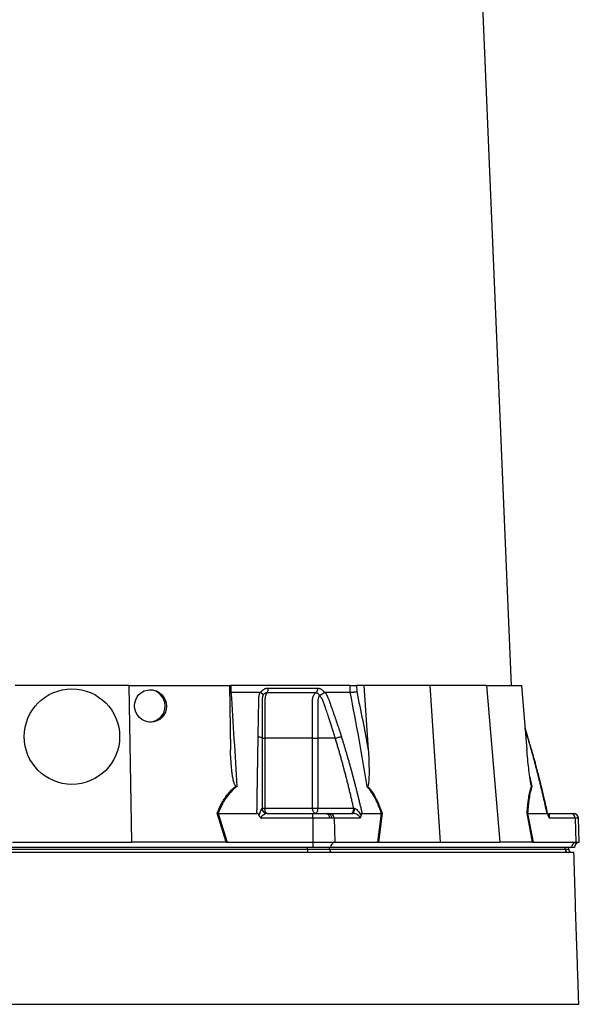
# Model space of a CAD drawing. Header units: millimetres. Extents: x 10 to 976, y 12 to 2129.
# Tile 5 of 9: x 498 to 827, y 493 to 1070. Entities that reach past the tile are written whole.
import ezdxf

# ---------------------------------------------------------------- set-up
doc = ezdxf.new("R2010")
doc.units = ezdxf.units.MM

msp = doc.modelspace()

# ---------------------------------------------------------------- linework, layer by layer
at = {"color": 7, "linetype": 'Continuous', "lineweight": 25}
for p, q in [((786.79, 679.66), (750.87, 1533.04)), ((562.13, 679.66), (495.44, 679.66)), ((562.13, 679.66), (563.73, 587.66)), ((562.13, 679.66), (621.21, 679.66)), ((621.21, 679.66), (621.87, 641.86)), ((621.38, 679.66), (622.09, 679.66)), ((622.09, 679.66), (622.12, 675.66)), ((692.02, 679.66), (622.09, 679.66)), ((692.12, 675.66), (692.02, 679.66)), ((695.84, 679.66), (695.93, 676.11)), ((700.19, 679.66), (695.84, 679.66)), ((700.19, 679.66), (702.73, 641.86)), ((738.79, 679.66), (700.19, 679.66)), ((738.79, 679.66), (744.96, 587.66)), ((772.13, 679.66), (738.79, 679.66)), ((772.13, 679.66), (779.91, 587.66)), ((772.13, 679.66), (792.62, 679.66)), ((792.62, 679.66), (795.81, 641.86)), ((639.64, 675.52), (639.72, 675.66)), ((676.81, 675.66), (676.88, 675.52)), ((796.36, 649.51), (794.73, 654.67)), ((642.05, 648.66), (642.05, 607.66)), ((670.01, 607.66), (670.01, 648.66)), ((683.39, 648.66), (673.17, 648.66)), ((673.17, 648.66), (673.17, 607.66)), ((640.38, 607.66), (642.05, 607.66)), ((642.05, 607.66), (670.01, 607.66)), ((670.01, 607.66), (673.17, 607.66)), ((673.17, 607.66), (694.19, 607.66)), ((619.35, 587.66), (614, 604.68)), ((614.58, 604.66), (619.93, 587.66)), ((614.59, 604.66), (637.38, 604.66)), ((670.24, 601.76), (640.17, 601.76)), ((643.3, 604.66), (670.24, 604.66)), ((670.24, 604.66), (677.92, 604.66)), ((670.24, 601.76), (670.24, 587.66)), ((679.93, 601.76), (670.24, 601.76)), ((677.92, 604.66), (678.93, 604.66)), ((678.93, 604.66), (680.11, 604.66)), ((681.22, 601.76), (679.93, 601.76)), ((680.11, 604.66), (693.58, 604.66)), ((682.71, 601.76), (681.22, 601.76)), ((682.71, 601.76), (683.14, 587.66)), ((697.74, 601.76), (682.71, 601.76)), ((699.05, 604.66), (710.44, 604.66)), ((708.29, 587.66), (710.45, 604.66)), ((710.78, 604.68), (708.62, 587.66)), ((799.19, 587.66), (796, 604.68)), ((796.25, 604.66), (799.43, 587.66)), ((796.25, 604.66), (807.64, 604.66)), ((808.1, 604.66), (821.56, 604.66)), ((824.16, 601.76), (809.13, 601.76)), ((821.56, 604.66), (823.09, 604.66)), ((824.16, 601.76), (824.59, 587.66)), ((826.58, 587.66), (826.09, 601.76)), ((670.24, 584.66), (387.33, 584.66)), ((390.51, 583.66), (667.06, 583.66)), ((493.84, 587.66), (563.73, 587.66)), ((619.05, 587.66), (563.73, 587.66)), ((619.93, 587.66), (670.24, 587.66)), ((667.06, 583.66), (667.06, 584.66)), ((667.06, 583.66), (667.06, 581.66)), ((667.06, 583.66), (680.05, 583.66)), ((670.24, 587.66), (670.24, 584.66)), ((670.24, 587.66), (683.14, 587.66)), ((680.63, 584.66), (670.24, 584.66)), ((680.05, 583.66), (680.05, 584.66)), ((680.05, 583.66), (818.33, 583.66)), ((822.08, 584.66), (680.63, 584.66)), ((683.14, 587.66), (708.29, 587.66)), ((708.82, 587.66), (744.96, 587.66)), ((744.96, 587.66), (779.91, 587.66)), ((799.08, 587.66), (779.91, 587.66)), ((799.43, 587.66), (824.59, 587.66)), ((818.33, 583.66), (818.33, 584.66)), ((820.34, 583.66), (820.34, 584.66)), ((823.69, 584.66), (822.08, 584.66)), ((824.59, 587.66), (826.58, 587.66))]:
    msp.add_line(p, q, dxfattribs=at)
at = {"color": 8, "linetype": 'Continuous', "lineweight": 25}
for p, q in [((796.23, 649.62), (794.76, 654.32)), ((796.23, 649.62), (796.34, 649.51)), ((796.34, 649.51), (796.23, 649.62)), ((797.54, 625.91), (798.79, 620.42)), ((826.09, 601.76), (824.16, 601.76)), ((818.33, 583.66), (820.34, 583.66))]:
    msp.add_line(p, q, dxfattribs=at)
at = {"color": 7, "linetype": 'Continuous', "lineweight": 25, "flags": 128}
for points in [[(643.38, 604.66), (643.12, 604.71), (642.87, 604.89), (642.64, 605.16), (642.44, 605.54), (642.27, 605.99), (642.15, 606.51), (642.07, 607.07), (642.05, 607.66)], [(671.67, 604.66), (671.35, 604.71), (671.04, 604.89), (670.75, 605.16), (670.5, 605.54), (670.29, 605.99), (670.14, 606.51), (670.05, 607.07), (670.01, 607.66)], [(671.67, 604.66), (671.97, 604.71), (672.25, 604.89), (672.51, 605.16), (672.74, 605.54), (672.92, 605.99), (673.06, 606.51), (673.15, 607.07), (673.17, 607.66)], [(693.58, 604.66), (693.79, 604.71), (693.98, 604.87), (694.17, 605.14), (694.33, 605.49), (694.46, 605.93), (694.57, 606.42), (694.63, 606.97), (694.66, 607.53)]]:
    msp.add_lwpolyline(points, dxfattribs=at)
at = {"color": 7, "linetype": 'Continuous', "lineweight": 25}
msp.add_circle((528.79, 649.66), 28, dxfattribs=at)
for centre, radius, start, end in [((574.01, 667.66), 9.51, 273.53432, 87.35645), ((643.32, 607.64), 2.98, 181.97095, 269.67239), ((677.34, 602.1), 2.62, 352.56559, 77.20722), ((678.54, 602), 2.69, 354.98625, 81.61378), ((679.91, 601.86), 2.8, 357.99135, 85.77988), ((821.36, 601.86), 2.8, 357.99135, 85.77988), ((823.09, 601.66), 3, 2, 90), ((681.93, 583.53), 1.88, 176.18874, 265.59805), ((683.46, 584.84), 2.84, 96.57707, 183.6107), ((820.2, 583.53), 1.88, 176.18874, 265.59805), ((822.34, 583.66), 2, 180, 270), ((824.91, 584.84), 2.84, 96.57707, 183.6107), ((826.69, 584.66), 3, 92, 180)]:
    msp.add_arc(centre, radius, start, end, dxfattribs=at)
msp.add_ellipse((574.91, 667.66), major_axis=(-3.72, 8.78), ratio=0.978252, dxfattribs=at)
for centre, major_axis, ratio, start_param, end_param in [((620.58, 584.66), (17.02, -0.28), 0.175535, 1.645803, 1.664009), ((708.06, 584.66), (11.1, 0.22), 0.269565, 1.496149, 1.514355), ((799.85, 584.66), (5.92, -0.52), 0.499165, 1.726141, 1.744347)]:
    msp.add_ellipse(centre, major_axis=major_axis, ratio=ratio, start_param=start_param, end_param=end_param, dxfattribs=at)
for points, knots in [([(622.12, 675.66), (621.97, 675.66), (621.67, 675.67), (621.41, 675.7), (621.28, 675.71)], [0, 0, 0, 0, 0.503116, 1, 1, 1, 1]), ([(639.72, 675.66), (639.76, 675.72), (639.84, 675.86), (639.97, 676.05), (640.11, 676.23), (640.25, 676.41), (640.4, 676.58), (640.56, 676.74), (640.72, 676.89), (640.89, 677.04), (641.06, 677.18), (641.24, 677.3), (641.43, 677.43), (641.63, 677.54), (641.89, 677.68), (642.22, 677.82), (642.63, 677.96), (643.04, 678.06), (643.47, 678.12), (643.76, 678.12), (643.9, 678.13)], [0, 0, 0, 0, 0.044249, 0.088103, 0.131644, 0.174955, 0.21812, 0.261226, 0.304357, 0.347601, 0.391041, 0.434763, 0.478847, 0.523375, 0.568424, 0.654803, 0.740537, 0.826241, 0.912528, 1, 1, 1, 1]), ([(643.9, 678.13), (643.9, 677.85), (643.89, 677.55), (643.82, 676.97), (643.77, 676.68), (643.62, 676.16), (643.53, 675.92), (643.33, 675.53), (643.21, 675.38), (643.1, 675.27)], [0, 0, 0, 0, 0.25, 0.25, 0.5, 0.5, 0.75, 0.75, 1, 1, 1, 1]), ([(672.88, 678.13), (672.89, 677.85), (672.87, 677.55), (672.79, 676.97), (672.72, 676.68), (672.53, 676.16), (672.42, 675.92), (672.16, 675.53), (672.02, 675.38), (671.88, 675.27)], [0, 0, 0, 0, 0.25, 0.25, 0.5, 0.5, 0.75, 0.75, 1, 1, 1, 1]), ([(672.88, 678.13), (672.95, 678.13), (673.08, 678.13), (673.28, 678.11), (673.48, 678.09), (673.68, 678.05), (673.87, 678.01), (674.06, 677.95), (674.25, 677.89), (674.44, 677.82), (674.63, 677.74), (674.87, 677.62), (675.16, 677.45), (675.48, 677.22), (675.79, 676.96), (676.08, 676.68), (676.34, 676.36), (676.59, 676.03), (676.73, 675.78), (676.81, 675.66)], [0, 0, 0, 0, 0.043919, 0.087472, 0.13073, 0.173768, 0.216664, 0.259492, 0.30233, 0.345255, 0.388344, 0.431671, 0.51489, 0.596546, 0.677156, 0.757259, 0.837405, 0.91814, 1, 1, 1, 1]), ([(692.02, 679.66), (692.29, 679.66), (692.59, 679.66), (693.25, 679.66), (693.59, 679.66), (694.11, 679.66), (694.28, 679.66), (694.62, 679.66), (694.79, 679.66), (695.27, 679.66), (695.57, 679.66), (695.84, 679.66)], [0, 0, 0, 0, 0.25, 0.25, 0.5, 0.5, 0.625, 0.625, 0.75, 0.75, 1, 1, 1, 1]), ([(692.12, 675.66), (692.39, 675.67), (692.7, 675.69), (693.35, 675.74), (693.69, 675.77), (694.21, 675.84), (694.38, 675.86), (694.72, 675.9), (694.89, 675.93), (695.21, 675.98), (695.36, 676), (695.66, 676.05), (695.8, 676.08), (695.93, 676.11)], [0, 0, 0, 0, 0.25, 0.25, 0.5, 0.5, 0.625, 0.625, 0.75, 0.75, 0.875, 0.875, 1, 1, 1, 1]), ([(622.14, 675.66), (622.75, 666.51), (623.34, 657.33), (624.46, 638.91), (624.99, 629.68), (625.5, 620.42)], [0, 0, 0, 0, 0.5, 0.5, 1, 1, 1, 1]), ([(638.1, 649.62), (638.11, 650.3), (638.13, 651.68), (638.17, 653.73), (638.2, 655.76), (638.24, 657.79), (638.29, 660.41), (638.35, 663.6), (638.4, 666.76), (638.45, 669.27), (638.48, 670.76), (638.5, 671.82), (638.53, 672.43), (638.56, 672.94), (638.62, 673.44), (638.71, 673.97), (638.83, 674.54), (638.98, 675.11), (639.11, 675.47), (639.17, 675.66)], [0, 0, 0, 0, 0.077777, 0.1552, 0.232272, 0.308995, 0.385372, 0.530526, 0.674474, 0.747423, 0.819615, 0.846383, 0.869761, 0.889755, 0.906383, 0.929523, 0.9528, 0.976272, 1, 1, 1, 1]), ([(639.17, 675.66), (639.2, 675.66), (639.27, 675.65), (639.37, 675.64), (639.47, 675.61), (639.56, 675.57), (639.61, 675.54), (639.64, 675.52)], [0, 0, 0, 0, 0.212576, 0.416535, 0.614103, 0.807726, 1, 1, 1, 1]), ([(639.64, 675.52), (639.68, 675.49), (639.77, 675.43), (639.89, 675.35), (640.01, 675.26), (640.11, 675.17), (640.21, 675.09), (640.3, 675.01), (640.39, 674.93), (640.46, 674.85), (640.57, 674.74), (640.69, 674.59), (640.8, 674.42), (640.88, 674.28), (640.92, 674.16), (640.94, 674.06), (640.94, 673.97), (640.92, 673.89), (640.91, 673.83), (640.89, 673.78), (640.88, 673.76)], [0, 0, 0, 0, 0.048652, 0.096489, 0.14339, 0.189242, 0.233941, 0.277392, 0.319512, 0.360225, 0.399465, 0.506174, 0.603082, 0.689684, 0.765815, 0.831582, 0.887296, 0.933441, 0.970686, 1, 1, 1, 1]), ([(640.84, 673.63), (640.81, 673.56), (640.76, 673.42), (640.7, 673.2), (640.64, 672.98), (640.59, 672.77), (640.54, 672.55), (640.5, 672.33), (640.47, 672.11), (640.44, 671.89), (640.42, 671.68), (640.4, 671.46), (640.39, 671.26), (640.39, 671.05), (640.38, 670.8), (640.38, 670.52), (640.38, 670.18), (640.38, 669.85), (640.38, 669.51), (640.38, 669.24), (640.38, 668.99), (640.38, 668.76), (640.38, 668.45), (640.38, 668.07), (640.38, 667.23), (640.38, 665.99), (640.38, 664.39), (640.38, 662.85), (640.38, 660.86), (640.38, 658.47), (640.38, 655.73), (640.38, 653.19), (640.38, 650.86), (640.38, 649.37), (640.38, 648.66)], [0, 0, 0, 0, 0.010662, 0.021198, 0.031594, 0.041839, 0.051919, 0.061821, 0.071533, 0.08104, 0.09033, 0.099392, 0.108213, 0.116783, 0.125091, 0.138719, 0.152205, 0.165558, 0.178786, 0.1919, 0.198167, 0.207477, 0.219813, 0.235151, 0.25346, 0.319418, 0.382864, 0.443812, 0.502275, 0.618272, 0.726011, 0.825493, 0.916782, 1, 1, 1, 1]), ([(643.1, 675.27), (643.05, 675.27), (642.95, 675.27), (642.81, 675.26), (642.66, 675.24), (642.52, 675.21), (642.38, 675.17), (642.24, 675.12), (642.1, 675.06), (641.9, 674.96), (641.65, 674.79), (641.39, 674.55), (641.2, 674.32), (641.06, 674.1), (640.95, 673.91), (640.9, 673.8), (640.88, 673.75)], [0, 0, 0, 0, 0.0533129, 0.1065952, 0.159871, 0.2131654, 0.2665038, 0.3199117, 0.373414, 0.4270348, 0.564482, 0.685233, 0.7892615, 0.8764638, 0.9467244, 1, 1, 1, 1]), ([(643.1, 675.27), (643.01, 675.15), (642.92, 675.02), (642.76, 674.7), (642.68, 674.52), (642.53, 674.13), (642.46, 673.91), (642.34, 673.44), (642.28, 673.2), (642.19, 672.68), (642.15, 672.41), (642.09, 671.86), (642.07, 671.58), (642.05, 671.15), (642.05, 671), (642.05, 670.71), (642.05, 670.57), (642.05, 670.13), (642.05, 667.52), (642.05, 664.91), (642.05, 657.94), (642.05, 653.3), (642.05, 648.66)], [0, 0, 0, 0, 0.03125, 0.03125, 0.0625, 0.0625, 0.09375, 0.09375, 0.125, 0.125, 0.15625, 0.15625, 0.1875, 0.1875, 0.203125, 0.203125, 0.21875, 0.21875, 0.25, 0.5, 0.5, 1, 1, 1, 1]), ([(671.88, 675.27), (670.8, 675.27), (668.5, 675.27), (665.13, 675.27), (661.53, 675.27), (659.05, 675.27), (656.45, 675.27), (653.95, 675.27), (650.24, 675.27), (646.71, 675.27), (644.25, 675.27), (643.1, 675.27)], [0.7589111, 0.7589111, 0.7589111, 0.7589111, 0.7820302, 0.8131687, 0.8443073, 0.8754458, 0.8754458, 0.9065844, 0.9377229, 0.9688615, 0.9919807, 0.9919807, 0.9919807, 0.9919807]), ([(670.01, 648.66), (670.01, 653.3), (670.02, 657.94), (670.02, 664.91), (670.02, 667.52), (670.02, 670.13), (670.02, 670.57), (670.02, 670.71), (670.02, 671), (670.02, 671.15), (670.05, 671.58), (670.08, 671.86), (670.18, 672.41), (670.24, 672.68), (670.4, 673.2), (670.49, 673.44), (670.7, 673.91), (670.82, 674.13), (671.09, 674.52), (671.23, 674.7), (671.54, 675.02), (671.7, 675.15), (671.88, 675.27)], [0, 0, 0, 0, 0.5, 0.5, 0.75, 0.78125, 0.78125, 0.796875, 0.796875, 0.8125, 0.8125, 0.84375, 0.84375, 0.875, 0.875, 0.90625, 0.90625, 0.9375, 0.9375, 0.96875, 0.96875, 1, 1, 1, 1]), ([(674.11, 673.75), (674.09, 673.79), (674.06, 673.87), (673.99, 674), (673.9, 674.15), (673.78, 674.31), (673.64, 674.49), (673.46, 674.67), (673.25, 674.84), (673, 675), (672.74, 675.12), (672.45, 675.21), (672.17, 675.27), (671.97, 675.27), (671.88, 675.27)], [0, 0, 0, 0, 0.038504, 0.086514, 0.144034, 0.211029, 0.287449, 0.37325, 0.468405, 0.572922, 0.680036, 0.786786, 0.893373, 1, 1, 1, 1]), ([(674.14, 673.58), (673.96, 673.46), (673.82, 673.28), (673.58, 672.89), (673.49, 672.67), (673.34, 672.19), (673.28, 671.95), (673.2, 671.43), (673.18, 671.17), (673.18, 670.77), (673.18, 670.64), (673.18, 670.38), (673.18, 669.98), (673.18, 669.05), (673.18, 666.14), (673.18, 659.25), (673.17, 652.9), (673.17, 648.66)], [0, 0, 0, 0, 0.03125, 0.03125, 0.0625, 0.0625, 0.09375, 0.09375, 0.125, 0.125, 0.140625, 0.140625, 0.15625, 0.1875, 0.25, 0.5, 1, 1, 1, 1]), ([(674.13, 673.76), (674.14, 673.77), (674.16, 673.8), (674.2, 673.84), (674.25, 673.88), (674.32, 673.92), (674.4, 673.97), (674.49, 674.03), (674.6, 674.09), (674.72, 674.15), (674.85, 674.23), (675, 674.31), (675.16, 674.4), (675.33, 674.5), (675.52, 674.61), (675.72, 674.73), (675.94, 674.87), (676.18, 675.02), (676.42, 675.19), (676.66, 675.35), (676.81, 675.47), (676.88, 675.52)], [0, 0, 0, 0, 0.017248, 0.037456, 0.060913, 0.087838, 0.118407, 0.152763, 0.191026, 0.233291, 0.279627, 0.330072, 0.384627, 0.443251, 0.505852, 0.572276, 0.648655, 0.730209, 0.816408, 0.906598, 1, 1, 1, 1]), ([(683.39, 648.66), (683.02, 649.88), (682.23, 652.52), (680.89, 656.75), (679.74, 660.24), (678.88, 662.84), (678.36, 664.38), (677.81, 665.98), (677.37, 667.25), (677.05, 668.16), (676.86, 668.69), (676.67, 669.23), (676.48, 669.76), (676.28, 670.3), (676.13, 670.73), (676, 671.06), (675.9, 671.28), (675.78, 671.52), (675.64, 671.76), (675.49, 672.02), (675.32, 672.28), (675.14, 672.54), (674.94, 672.81), (674.72, 673.09), (674.49, 673.36), (674.33, 673.54), (674.24, 673.63)], [0, 0, 0, 0, 0.143085, 0.308796, 0.497427, 0.555835, 0.616742, 0.680167, 0.746121, 0.767405, 0.788723, 0.810074, 0.831456, 0.852865, 0.874301, 0.883002, 0.892336, 0.902282, 0.912815, 0.923904, 0.935514, 0.947608, 0.960145, 0.973084, 0.986383, 1, 1, 1, 1]), ([(676.88, 675.52), (676.9, 675.54), (676.94, 675.57), (677.01, 675.6), (677.08, 675.63), (677.15, 675.64), (677.23, 675.66), (677.28, 675.66), (677.31, 675.66)], [0, 0, 0, 0, 0.160202, 0.321039, 0.484027, 0.650625, 0.822199, 1, 1, 1, 1]), ([(677.31, 675.66), (677.38, 675.55), (677.52, 675.35), (677.72, 675.03), (677.92, 674.71), (678.11, 674.4), (678.28, 674.08), (678.46, 673.75), (678.62, 673.43), (678.77, 673.1), (678.96, 672.68), (679.2, 672.1), (679.52, 671.24), (679.91, 670.18), (680.35, 668.98), (681.09, 666.96), (682.09, 664.14), (683.34, 660.54), (684.56, 656.92), (685.75, 653.29), (686.53, 650.84), (686.92, 649.62)], [0, 0, 0, 0, 0.013423, 0.026738, 0.039956, 0.053088, 0.066144, 0.079134, 0.09207, 0.104963, 0.117824, 0.141662, 0.172831, 0.217057, 0.263491, 0.312127, 0.449156, 0.58733, 0.723761, 0.861313, 1, 1, 1, 1]), ([(702.07, 620.42), (700.56, 629.68), (698.98, 638.91), (695.67, 657.33), (693.93, 666.51), (692.11, 675.66)], [0, 0, 0, 0, 0.5, 0.5, 1, 1, 1, 1]), ([(637.38, 604.66), (637.39, 605.49), (637.41, 607.16), (637.45, 609.66), (637.49, 612.14), (637.52, 614.6), (637.56, 617.04), (637.6, 619.47), (637.63, 621.89), (637.67, 624.29), (637.71, 626.67), (637.75, 629.04), (637.79, 631.39), (637.82, 633.72), (637.86, 636.04), (637.9, 638.34), (637.94, 640.63), (637.98, 642.9), (638.02, 645.15), (638.06, 647.39), (638.08, 648.88), (638.1, 649.62)], [0, 0, 0, 0, 0.055211, 0.110128, 0.164753, 0.219086, 0.273129, 0.326884, 0.38035, 0.43353, 0.486425, 0.539036, 0.591365, 0.643413, 0.695181, 0.746671, 0.797884, 0.848822, 0.899487, 0.949879, 1, 1, 1, 1]), ([(638.1, 649.62), (638.39, 649.59), (638.7, 649.55), (639.27, 649.43), (639.53, 649.36), (639.95, 649.18), (640.12, 649.08), (640.33, 648.87), (640.38, 648.76), (640.38, 648.66)], [0, 0, 0, 0, 0.25, 0.25, 0.5, 0.5, 0.75, 0.75, 1, 1, 1, 1]), ([(640.38, 648.66), (640.38, 647.95), (640.38, 646.52), (640.38, 644.37), (640.38, 642.21), (640.38, 640.02), (640.38, 637.82), (640.38, 635.6), (640.38, 633.37), (640.38, 631.12), (640.38, 628.85), (640.38, 626.56), (640.38, 624.26), (640.38, 621.94), (640.38, 619.6), (640.38, 617.24), (640.38, 614.87), (640.38, 612.48), (640.38, 610.08), (640.38, 608.47), (640.38, 607.66)], [0, 0, 0, 0, 0.052635, 0.105608, 0.158921, 0.212573, 0.266566, 0.320902, 0.37558, 0.430604, 0.485973, 0.541688, 0.597751, 0.654162, 0.710923, 0.768034, 0.825496, 0.883311, 0.941478, 1, 1, 1, 1]), ([(640.38, 648.66), (640.38, 648.66), (640.54, 648.66), (641.12, 648.66), (641.55, 648.66), (642.05, 648.66)], [0, 0, 0, 0, 0.5, 0.5, 1, 1, 1, 1]), ([(670.01, 648.66), (670.48, 648.66), (671.02, 648.66), (672.13, 648.66), (672.69, 648.66), (673.17, 648.66)], [0, 0, 0, 0, 0.5, 0.5, 1, 1, 1, 1]), ([(683.39, 648.66), (683.65, 648.76), (683.94, 648.87), (684.56, 649.08), (684.9, 649.18), (685.56, 649.36), (685.88, 649.43), (686.45, 649.55), (686.71, 649.59), (686.92, 649.62)], [0, 0, 0, 0, 0.25, 0.25, 0.5, 0.5, 0.75, 0.75, 1, 1, 1, 1]), ([(694.19, 607.66), (693.99, 608.51), (693.6, 610.22), (693, 612.76), (692.39, 615.29), (691.79, 617.8), (691.17, 620.29), (690.55, 622.76), (689.93, 625.21), (689.3, 627.64), (688.66, 630.05), (688.02, 632.44), (687.38, 634.82), (686.73, 637.17), (686.07, 639.51), (685.41, 641.82), (684.74, 644.12), (684.07, 646.39), (683.62, 647.9), (683.39, 648.66)], [0, 0, 0, 0, 0.061953, 0.123509, 0.18467, 0.245435, 0.305808, 0.365787, 0.425376, 0.484574, 0.543383, 0.601804, 0.659839, 0.717488, 0.774754, 0.831636, 0.888137, 0.944258, 1, 1, 1, 1]), ([(686.92, 649.62), (687.13, 648.95), (687.55, 647.6), (688.17, 645.58), (688.79, 643.55), (689.4, 641.5), (690.01, 639.43), (690.61, 637.36), (691.21, 635.27), (691.8, 633.17), (692.39, 631.05), (692.97, 628.92), (693.55, 626.78), (694.12, 624.63), (694.69, 622.46), (695.25, 620.28), (695.81, 618.09), (696.36, 615.88), (696.91, 613.66), (697.45, 611.43), (697.99, 609.18), (698.52, 606.93), (698.88, 605.41), (699.05, 604.66)], [0, 0, 0, 0, 0.045336, 0.090894, 0.136674, 0.182678, 0.228907, 0.275362, 0.322044, 0.368954, 0.416093, 0.463462, 0.511063, 0.558896, 0.606962, 0.655262, 0.703798, 0.752569, 0.801578, 0.850824, 0.900309, 0.950034, 1, 1, 1, 1]), ([(807.64, 604.66), (807.46, 605.49), (807.1, 607.16), (806.54, 609.66), (805.98, 612.14), (805.42, 614.6), (804.85, 617.04), (804.27, 619.47), (803.69, 621.89), (803.1, 624.29), (802.5, 626.67), (801.9, 629.04), (801.3, 631.39), (800.69, 633.72), (800.07, 636.04), (799.44, 638.34), (798.81, 640.63), (798.18, 642.9), (797.53, 645.15), (796.89, 647.39), (796.45, 648.88), (796.23, 649.62)], [0, 0, 0, 0, 0.055211, 0.110128, 0.164753, 0.219086, 0.273129, 0.326884, 0.38035, 0.43353, 0.486425, 0.539036, 0.591365, 0.643413, 0.695181, 0.746671, 0.797884, 0.848822, 0.899487, 0.949879, 1, 1, 1, 1]), ([(808.25, 603.7), (807.92, 605.16), (807.26, 608.11), (806.28, 612.33), (805.37, 616.15), (804.6, 619.32), (803.95, 621.92), (803.29, 624.55), (802.47, 627.73), (801.37, 631.9), (800, 636.98), (798.31, 642.96), (797.04, 647.23), (796.36, 649.51)], [0, 0, 0, 0, 0.0945507, 0.1912339, 0.2739868, 0.3428028, 0.39768, 0.4436479, 0.5145997, 0.6057008, 0.7169544, 0.8483749, 1, 1, 1, 1]), ([(625, 620.65), (624.9, 620.71), (624.81, 620.78), (624.66, 620.96), (624.6, 621.05), (624.42, 621.34), (624.33, 621.55), (624.07, 622.18), (623.93, 622.62), (623.69, 623.49), (623.59, 623.93), (623.39, 624.81), (623.31, 625.26), (623.06, 626.59), (622.93, 627.48), (622.69, 629.27), (622.59, 630.17), (622.31, 632.86), (622.17, 634.65), (621.97, 638.26), (621.9, 640.06), (621.87, 641.86)], [0, 0, 0, 0, 0.015625, 0.015625, 0.03125, 0.03125, 0.0625, 0.0625, 0.125, 0.125, 0.1875, 0.1875, 0.25, 0.25, 0.375, 0.375, 0.5, 0.5, 0.75, 0.75, 1, 1, 1, 1]), ([(702.73, 641.86), (702.85, 640.06), (702.94, 638.26), (703.09, 634.65), (703.14, 632.85), (703.17, 630.16), (703.18, 629.26), (703.16, 627.47), (703.14, 626.58), (703.09, 625.24), (703.07, 624.8), (703.01, 623.92), (702.98, 623.48), (702.89, 622.6), (702.83, 622.17), (702.71, 621.54), (702.67, 621.34), (702.57, 621.05), (702.54, 620.96), (702.46, 620.78), (702.41, 620.7), (702.34, 620.65)], [0, 0, 0, 0, 0.25, 0.25, 0.5, 0.5, 0.625, 0.625, 0.75, 0.75, 0.8125, 0.8125, 0.875, 0.875, 0.9375, 0.9375, 0.96875, 0.96875, 0.984375, 0.984375, 1, 1, 1, 1]), ([(798.56, 620.65), (798.52, 620.71), (798.48, 620.78), (798.42, 620.96), (798.39, 621.05), (798.3, 621.34), (798.25, 621.55), (798.11, 622.18), (798.03, 622.62), (797.88, 623.49), (797.81, 623.93), (797.67, 624.81), (797.61, 625.26), (797.42, 626.59), (797.3, 627.48), (797.08, 629.27), (796.98, 630.17), (796.67, 632.86), (796.48, 634.65), (796.13, 638.26), (795.96, 640.06), (795.81, 641.86)], [0, 0, 0, 0, 0.015625, 0.015625, 0.03125, 0.03125, 0.0625, 0.0625, 0.125, 0.125, 0.1875, 0.1875, 0.25, 0.25, 0.375, 0.375, 0.5, 0.5, 0.75, 0.75, 1, 1, 1, 1]), ([(614, 604.68), (614.59, 606.21), (615.25, 607.72), (616.35, 609.92), (616.74, 610.64), (617.56, 612.06), (617.99, 612.76), (619.35, 614.8), (620.35, 616.08), (621.99, 617.9), (622.56, 618.49), (623.75, 619.61), (624.36, 620.14), (625, 620.65)], [0, 0, 0, 0, 0.25, 0.25, 0.375, 0.375, 0.5, 0.5, 0.75, 0.75, 0.875, 0.875, 1, 1, 1, 1]), ([(625.5, 620.42), (624.22, 619.41), (623.04, 618.32), (620.88, 615.96), (619.89, 614.7), (618.54, 612.69), (618.12, 612), (617.3, 610.59), (616.92, 609.87), (615.82, 607.68), (615.18, 606.18), (614.59, 604.66)], [0, 0, 0, 0, 0.25, 0.25, 0.5, 0.5, 0.625, 0.625, 0.75, 0.75, 1, 1, 1, 1]), ([(710.44, 604.66), (709.94, 606.18), (709.4, 607.68), (708.51, 609.87), (708.2, 610.59), (707.56, 612), (707.22, 612.69), (706.18, 614.7), (705.44, 615.96), (703.84, 618.32), (702.99, 619.41), (702.07, 620.42)], [0, 0, 0, 0, 0.25, 0.25, 0.375, 0.375, 0.5, 0.5, 0.75, 0.75, 1, 1, 1, 1]), ([(702.34, 620.65), (702.8, 620.14), (703.24, 619.61), (704.11, 618.49), (704.53, 617.9), (705.74, 616.08), (706.49, 614.8), (707.54, 612.76), (707.88, 612.06), (708.52, 610.64), (708.83, 609.92), (709.73, 607.72), (710.28, 606.21), (710.78, 604.68)], [0, 0, 0, 0, 0.125, 0.125, 0.25, 0.25, 0.5, 0.5, 0.625, 0.625, 0.75, 0.75, 1, 1, 1, 1]), ([(796, 604.68), (796.08, 606.21), (796.19, 607.72), (796.4, 609.92), (796.48, 610.64), (796.65, 612.06), (796.75, 612.76), (797.06, 614.8), (797.3, 616.08), (797.73, 617.9), (797.88, 618.49), (798.21, 619.61), (798.38, 620.14), (798.56, 620.65)], [0, 0, 0, 0, 0.25, 0.25, 0.375, 0.375, 0.5, 0.5, 0.75, 0.75, 0.875, 0.875, 1, 1, 1, 1]), ([(798.79, 620.42), (798.42, 619.41), (798.1, 618.32), (797.53, 615.96), (797.29, 614.7), (796.98, 612.69), (796.89, 612), (796.72, 610.59), (796.64, 609.87), (796.44, 607.68), (796.33, 606.18), (796.25, 604.66)], [0, 0, 0, 0, 0.25, 0.25, 0.5, 0.5, 0.625, 0.625, 0.75, 0.75, 1, 1, 1, 1]), ([(638.69, 603.25), (638.76, 603.71), (638.89, 604.16), (639.17, 605.01), (639.33, 605.41), (639.66, 606.17), (639.82, 606.53), (640.05, 607), (640.12, 607.14), (640.25, 607.38), (640.31, 607.48), (640.34, 607.53)], [0, 0, 0, 0, 0.25, 0.25, 0.5, 0.5, 0.75, 0.75, 0.875, 0.875, 1, 1, 1, 1]), ([(643.38, 604.66), (642.99, 604.66), (642.59, 604.74), (641.87, 605.04), (641.54, 605.26), (640.98, 605.81), (640.76, 606.15), (640.46, 606.87), (640.38, 607.26), (640.38, 607.66)], [0, 0, 0, 0, 0.25, 0.25, 0.5, 0.5, 0.75, 0.75, 1, 1, 1, 1]), ([(692.69, 604.66), (692.88, 604.66), (693.08, 604.74), (693.44, 605.04), (693.61, 605.26), (693.89, 605.81), (694, 606.15), (694.15, 606.87), (694.19, 607.26), (694.19, 607.66)], [0, 0, 0, 0, 0.25, 0.25, 0.5, 0.5, 0.75, 0.75, 1, 1, 1, 1]), ([(694.66, 607.53), (694.89, 607.48), (695.1, 607.38), (695.52, 607.14), (695.73, 607), (696.3, 606.54), (696.65, 606.18), (697.27, 605.41), (697.55, 605.01), (698.05, 604.16), (698.27, 603.71), (698.44, 603.25)], [0, 0, 0, 0, 0.125, 0.125, 0.25, 0.25, 0.5, 0.5, 0.75, 0.75, 1, 1, 1, 1]), ([(638.69, 603.25), (638.56, 603.55), (638.41, 603.85), (638.11, 604.25), (637.99, 604.38), (637.79, 604.53), (637.72, 604.57), (637.57, 604.63), (637.48, 604.65), (637.4, 604.66)], [0, 0, 0, 0, 0.5, 0.5, 0.75, 0.75, 0.875, 0.875, 1, 1, 1, 1]), ([(638.69, 603.25), (638.77, 603.08), (638.85, 602.93), (639.05, 602.63), (639.17, 602.49), (639.42, 602.24), (639.56, 602.13), (639.86, 601.93), (640.01, 601.84), (640.17, 601.76)], [0, 0, 0, 0, 0.25, 0.25, 0.5, 0.5, 0.75, 0.75, 1, 1, 1, 1]), ([(643.3, 604.66), (643.3, 604.66), (643.3, 604.66), (643.29, 604.66), (643.29, 604.66), (643.27, 604.66), (643.25, 604.65), (643.21, 604.65), (643.19, 604.64), (643.1, 604.62), (643.03, 604.61), (642.82, 604.54), (642.65, 604.47), (642.12, 604.26), (641.73, 604.07), (641.15, 603.75), (640.96, 603.63), (640.58, 603.37), (640.39, 603.23), (640.14, 602.98), (640.07, 602.88), (639.95, 602.68), (639.9, 602.56), (639.89, 602.32), (639.92, 602.19), (640.02, 601.97), (640.09, 601.86), (640.17, 601.76)], [0, 0, 0, 0, 0.003906, 0.003906, 0.007812, 0.015625, 0.03125, 0.03125, 0.0625, 0.0625, 0.125, 0.125, 0.25, 0.25, 0.5, 0.5, 0.625, 0.625, 0.75, 0.75, 0.8125, 0.8125, 0.875, 0.875, 0.9375, 0.9375, 1, 1, 1, 1]), ([(670.24, 601.76), (670.24, 602.11), (670.24, 602.48), (670.24, 603.19), (670.24, 603.53), (670.24, 604.1), (670.24, 604.31), (670.24, 604.59), (670.24, 604.66), (670.24, 604.66)], [0, 0, 0, 0, 0.25, 0.25, 0.5, 0.5, 0.75, 0.75, 1, 1, 1, 1]), ([(697.74, 601.76), (697.78, 601.86), (697.81, 601.97), (697.83, 602.19), (697.82, 602.32), (697.76, 602.56), (697.7, 602.68), (697.57, 602.88), (697.49, 602.98), (697.26, 603.23), (697.08, 603.37), (696.72, 603.63), (696.53, 603.75), (695.93, 604.07), (695.5, 604.26), (694.82, 604.47), (694.57, 604.54), (694.21, 604.6), (694.08, 604.62), (693.83, 604.65), (693.7, 604.66), (693.58, 604.66)], [0, 0, 0, 0, 0.0625, 0.0625, 0.125, 0.125, 0.1875, 0.1875, 0.25, 0.25, 0.375, 0.375, 0.5, 0.5, 0.75, 0.75, 0.875, 0.875, 0.9375, 0.9375, 1, 1, 1, 1]), ([(698.44, 603.25), (698.4, 603.08), (698.37, 602.93), (698.28, 602.63), (698.22, 602.49), (698.1, 602.24), (698.04, 602.13), (697.89, 601.93), (697.82, 601.84), (697.74, 601.76)], [0, 0, 0, 0, 0.25, 0.25, 0.5, 0.5, 0.75, 0.75, 1, 1, 1, 1]), ([(699.05, 604.66), (698.96, 604.66), (698.89, 604.59), (698.76, 604.38), (698.7, 604.26), (698.61, 603.99), (698.57, 603.84), (698.5, 603.55), (698.46, 603.4), (698.44, 603.25)], [0, 0, 0, 0, 0.25, 0.25, 0.5, 0.5, 0.75, 0.75, 1, 1, 1, 1]), ([(808.34, 603.25), (808.27, 603.55), (808.18, 603.85), (808.02, 604.25), (807.96, 604.38), (807.85, 604.53), (807.82, 604.57), (807.74, 604.63), (807.7, 604.65), (807.65, 604.66)], [0, 0, 0, 0, 0.5, 0.5, 0.75, 0.75, 0.875, 0.875, 1, 1, 1, 1]), ([(808.1, 604.66), (808.27, 604.66), (808.4, 604.63), (808.6, 604.54), (808.68, 604.47), (808.84, 604.26), (808.88, 604.07), (808.89, 603.75), (808.89, 603.63), (808.87, 603.37), (808.86, 603.23), (808.85, 602.98), (808.85, 602.88), (808.86, 602.68), (808.88, 602.56), (808.93, 602.32), (808.96, 602.19), (809.04, 601.97), (809.09, 601.86), (809.13, 601.76)], [0, 0, 0, 0, 0.125, 0.125, 0.25, 0.25, 0.5, 0.5, 0.625, 0.625, 0.75, 0.75, 0.8125, 0.8125, 0.875, 0.875, 0.9375, 0.9375, 1, 1, 1, 1]), ([(808.34, 603.25), (808.33, 603.33), (808.28, 603.57), (808.23, 603.79), (808.19, 603.94)], [0, 0, 0, 0, 0.342719, 1, 1, 1, 1]), ([(808.34, 603.25), (808.39, 603.08), (808.43, 602.93), (808.54, 602.63), (808.6, 602.49), (808.74, 602.24), (808.81, 602.13), (808.97, 601.93), (809.05, 601.84), (809.13, 601.76)], [0, 0, 0, 0, 0.25, 0.25, 0.5, 0.5, 0.75, 0.75, 1, 1, 1, 1]), ([(823.37, 581.66), (823.38, 581.66), (823.46, 581.66), (823, 581.66), (822.04, 581.66), (820.28, 581.66), (816.98, 581.66), (799.85, 581.66), (772.12, 581.66), (734.55, 581.66), (707.93, 581.66), (691.43, 581.66), (685.78, 581.66), (683.03, 581.66), (680.9, 581.66), (678.33, 581.66), (675.71, 581.66), (672.81, 581.66), (669.77, 581.66), (666.64, 581.66), (662.51, 581.66), (655.26, 581.66), (616.23, 581.66), (554.07, 581.66), (476.66, 581.66), (428.3, 581.66), (401.38, 581.66), (392.83, 581.66), (386.99, 581.66), (383.99, 581.66), (381.15, 581.66), (378.62, 581.66), (376.38, 581.66), (370.52, 581.66), (348.4, 581.66), (312.4, 581.66), (276.06, 581.66), (253.99, 581.66), (243.6, 581.66), (238.6, 581.66), (236.15, 581.66), (234.95, 581.66), (234.22, 581.66), (234.19, 581.66), (234.18, 581.66)], [0, 0, 0, 0, 0.001246, 0.005142, 0.008309, 0.011484, 0.017964, 0.030928, 0.131054, 0.208153, 0.285256, 0.30828, 0.317563, 0.322204, 0.326864, 0.330349, 0.333936, 0.33742, 0.341007, 0.344495, 0.347994, 0.355004, 0.369027, 0.480058, 0.565361, 0.630981, 0.643714, 0.656447, 0.659927, 0.663508, 0.666987, 0.670567, 0.674053, 0.677639, 0.706986, 0.824376, 0.914354, 0.955684, 0.976349, 0.986683, 0.99019, 0.993698, 0.997173, 1, 1, 1, 1]), ([(826.29, 492.66), (826.15, 496.72), (825.88, 505.17), (825.41, 518.44), (824.91, 532.76), (824.41, 548.13), (823.94, 564.56), (823.61, 575.84), (823.43, 581.66)], [0, 0, 0, 0, 0.137739, 0.286613, 0.447016, 0.619237, 0.803502, 1, 1, 1, 1]), ([(465.41, 492.66), (471.76, 492.66), (484.48, 492.66), (503.81, 492.66), (523.23, 492.66), (542.68, 492.66), (562.07, 492.66), (581.32, 492.66), (600.34, 492.66), (619.06, 492.66), (637.39, 492.66), (655.26, 492.66), (672.59, 492.66), (689.3, 492.66), (705.33, 492.66), (720.61, 492.66), (735.07, 492.66), (748.64, 492.66), (761.28, 492.66), (772.93, 492.66), (783.53, 492.66), (793.05, 492.66), (801.44, 492.66), (808.66, 492.66), (814.69, 492.66), (819.5, 492.66), (823.09, 492.66), (825.33, 492.66), (826.34, 492.66), (826.19, 492.66), (826.15, 492.66)], [0, 0, 0, 0, 0.036598, 0.073196, 0.109794, 0.146392, 0.18299, 0.219588, 0.256186, 0.292784, 0.329382, 0.36598, 0.402577, 0.439175, 0.475773, 0.512371, 0.548969, 0.585567, 0.622165, 0.658763, 0.695361, 0.731959, 0.768557, 0.805155, 0.841753, 0.878351, 0.914949, 0.951547, 0.988145, 1, 1, 1, 1])]:
    msp.add_open_spline(points, degree=3, knots=knots, dxfattribs=at)
for points in [[(643.9, 678.13), (653.91, 678.13), (663.6, 678.13), (672.88, 678.13)], [(695.93, 676.11), (698.34, 664.74), (700.6, 653.33), (702.73, 641.86)], [(622.13, 675.66), (625.01, 675.66), (630.74, 675.66), (636.37, 675.66), (639.17, 675.66)], [(677.31, 675.66), (679.84, 675.66), (684.84, 675.66), (689.71, 675.66), (692.12, 675.66)], [(670.01, 648.66), (661.04, 648.66), (651.7, 648.66), (642.05, 648.66)], [(625, 620.65), (625.17, 620.57), (625.33, 620.49), (625.5, 620.42)], [(702.34, 620.65), (702.24, 620.57), (702.15, 620.49), (702.07, 620.42)], [(798.56, 620.65), (798.62, 620.57), (798.7, 620.49), (798.79, 620.42)], [(640.34, 607.53), (640.37, 607.58), (640.38, 607.62), (640.38, 607.66)], [(694.19, 607.66), (694.34, 607.62), (694.5, 607.58), (694.66, 607.53)], [(614.58, 604.66), (614.39, 604.66), (614.19, 604.67), (614, 604.68)], [(614.59, 604.66), (614.59, 604.66), (614.59, 604.66), (614.58, 604.66)], [(710.45, 604.66), (710.45, 604.66), (710.45, 604.66), (710.44, 604.66)], [(710.45, 604.66), (710.55, 604.66), (710.66, 604.67), (710.78, 604.68)], [(796.25, 604.66), (796.15, 604.66), (796.07, 604.67), (796, 604.68)], [(796.25, 604.66), (796.25, 604.66), (796.25, 604.66), (796.25, 604.66)], [(619.35, 587.66), (619.54, 587.66), (619.74, 587.66), (619.93, 587.66)], [(708.29, 587.66), (708.39, 587.66), (708.5, 587.66), (708.62, 587.66)], [(799.19, 587.66), (799.26, 587.66), (799.34, 587.66), (799.43, 587.66)]]:
    msp.add_open_spline(points, degree=3, dxfattribs=at)

doc.saveas('drawing.dxf')
